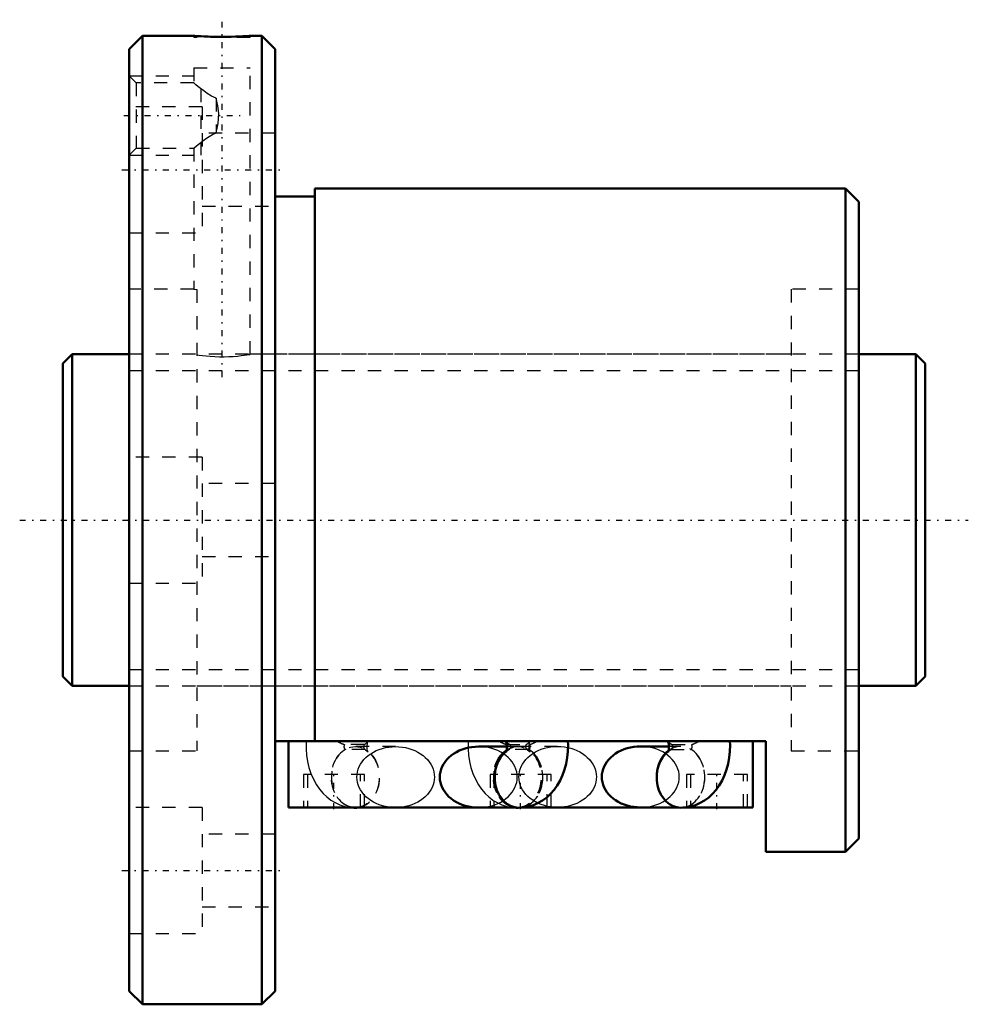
# Model space of a CAD drawing. Header units: millimetres. Extents: x -3.2 to 68.2, y -36.5 to 37.7.
import ezdxf

# ---------------------------------------------------------------- set-up
doc = ezdxf.new("R2010")
doc.units = ezdxf.units.MM
doc.linetypes.add('Center', pattern=[1.5, 0.45, -0.5, 0.05, -0.5])
doc.linetypes.add('Dashed', pattern=[2, 1, -1])
for name, color, linetype, lineweight in [('2d ConnectionPoints', 7, 'Continuous', 50), ('AM_0', 7, 'Continuous', 50), ('AM_5', 3, 'Continuous', 25), ('AM_7', 7, 'Center', 25), ('AM_9', 6, 'Dashed', 25)]:
    doc.layers.add(name, color=color, linetype=linetype, lineweight=lineweight)

# ---------------------------------------------------------------- blocks, each defined once
blk = doc.blocks.new('1_BIF2505V_5RR_Nut_0_in_BIF2505V_5RRG0_65LC0_000_4')
at = {"layer": 'AM_0'}
for p, q in [((6, 36.5), (5, 35.5)), ((9.875, 36.5), (6, 36.5)), ((6, 36.5), (6, -36.5)), ((15, 36.5), (14.118, 36.5)), ((15, 36.5), (15, -36.5)), ((16, 35.5), (15, 36.5)), ((5, 35.5), (5, -35.5)), ((16, 35.5), (16, -35.5)), ((59, 25), (19, 25)), ((19, 25), (19, -16.67)), ((59, 25), (59, -25)), ((60, 24), (59, 25)), ((19, 24.4), (16, 24.4)), ((60, 24), (60, -24)), ((53, -16.67), (16, -16.67)), ((17, -21.67), (17, -16.67)), ((33.481, -17.07), (31.335, -17.07)), ((45.691, -17.06), (43.545, -17.06)), ((52, -21.67), (52, -16.67)), ((53, -25), (53, -16.67)), ((34.198, -21.67), (17, -21.67)), ((21.894, -21.676), (22.053, -21.68)), ((34.104, -21.676), (34.263, -21.68)), ((46.408, -21.67), (34.531, -21.67)), ((43.545, -21.66), (46.338, -21.66)), ((52, -21.67), (46.741, -21.67)), ((59, -25), (60, -24)), ((53, -25), (59, -25)), ((5, -35.5), (6, -36.5)), ((15, -36.5), (16, -35.5)), ((6, -36.5), (15, -36.5))]:
    blk.add_line(p, q, dxfattribs=at)
for points in [[(14.125, 36.5), (14.121, 36.5), (14.069, 36.497), (13.96, 36.491), (13.792, 36.482), (13.579, 36.472), (13.314, 36.462), (13.02, 36.452), (12.687, 36.445), (12.345, 36.44), (11.983, 36.438), (11.632, 36.44), (11.281, 36.445), (10.961, 36.453), (10.661, 36.463), (10.406, 36.473), (10.19, 36.483), (10.031, 36.491), (9.924, 36.497), (9.875, 36.5)], [(31.335, -17.07), (31.081, -17.079), (30.828, -17.105), (30.58, -17.148), (30.337, -17.209), (30.102, -17.285), (29.876, -17.378), (29.661, -17.486), (29.459, -17.608), (29.271, -17.744), (29.099, -17.892), (28.944, -18.051), (28.807, -18.22), (28.69, -18.398), (28.592, -18.583), (28.516, -18.775), (28.461, -18.971), (28.428, -19.17), (28.416, -19.37), (28.428, -19.57), (28.461, -19.769), (28.516, -19.965), (28.592, -20.157), (28.69, -20.342), (28.807, -20.52), (28.944, -20.689), (29.099, -20.848), (29.271, -20.996), (29.459, -21.132), (29.661, -21.254), (29.876, -21.362), (30.102, -21.455), (30.337, -21.531), (30.58, -21.592), (30.828, -21.635), (31.081, -21.661), (31.335, -21.67)], [(33.413, -16.669), (33.429, -16.708), (33.451, -16.786), (33.47, -16.894), (33.482, -17.024), (33.48, -17.161), (33.466, -17.292), (33.444, -17.4), (33.421, -17.473), (33.408, -17.503), (33.407, -17.504)], [(34.367, -21.68), (34.751, -21.657), (35.127, -21.588), (35.489, -21.476), (35.836, -21.323), (36.165, -21.131), (36.475, -20.902), (36.763, -20.637), (37.03, -20.335), (37.271, -19.999), (37.487, -19.63), (37.672, -19.23), (37.825, -18.804), (37.944, -18.36), (38.026, -17.902), (38.072, -17.436), (38.082, -16.966), (38.069, -16.67)], [(43.545, -17.06), (43.291, -17.069), (43.038, -17.095), (42.79, -17.138), (42.547, -17.199), (42.312, -17.275), (42.086, -17.368), (41.871, -17.476), (41.669, -17.598), (41.481, -17.734), (41.309, -17.882), (41.154, -18.041), (41.017, -18.21), (40.9, -18.388), (40.802, -18.573), (40.726, -18.765), (40.671, -18.961), (40.638, -19.16), (40.626, -19.36), (40.638, -19.56), (40.671, -19.759), (40.726, -19.955), (40.802, -20.147), (40.9, -20.332), (41.017, -20.51), (41.154, -20.679), (41.309, -20.838), (41.481, -20.986), (41.669, -21.122), (41.871, -21.244), (42.086, -21.352), (42.312, -21.445), (42.547, -21.521), (42.79, -21.582), (43.038, -21.625), (43.291, -21.651), (43.545, -21.66)], [(45.623, -16.669), (45.639, -16.708), (45.661, -16.786), (45.68, -16.894), (45.692, -17.024), (45.69, -17.161), (45.676, -17.292), (45.654, -17.4), (45.631, -17.473), (45.618, -17.503), (45.617, -17.504)], [(46.577, -21.68), (46.961, -21.657), (47.337, -21.588), (47.699, -21.476), (48.046, -21.323), (48.375, -21.131), (48.685, -20.902), (48.973, -20.637), (49.24, -20.335), (49.481, -19.999), (49.697, -19.63), (49.882, -19.23), (50.035, -18.804), (50.154, -18.36), (50.236, -17.902), (50.282, -17.436), (50.292, -16.966), (50.279, -16.67)]]:
    blk.add_lwpolyline(points, dxfattribs=at)
for centre, major_axis, start_param, end_param in [((34.367, -19.38), (0, 2.3), 0.544071, 3.142405), ((34.367, -19.37), (0, -2.3), 3.674308, 4.714563), ((46.577, -19.38), (0, 2.3), 0.543887, 3.142411), ((46.577, -19.36), (0, -2.3), 3.672658, 4.716737), ((22.053, -19.38), (0, -2.3), 6.189901, 6.37647), ((34.263, -19.38), (0, -2.3), 6.189901, 6.311667)]:
    blk.add_ellipse(centre, major_axis=major_axis, ratio=0.788011, start_param=start_param, end_param=end_param, dxfattribs=at)
at = {"layer": 'AM_5', "linetype": 'Dashed'}
for p, q in [((5, 33.5), (9.875, 33.5)), ((10.44, 27.5), (10.44, 33.5)), ((5, 27.5), (9.875, 27.5))]:
    blk.add_line(p, q, dxfattribs=at)
at = {"layer": 'AM_7'}
for p, q in [((12, 10.775), (12, 37.725)), ((4.602, 30.5), (13.368, 30.5)), ((4.45, 26.414), (16.55, 26.414)), ((20.44, -21.795), (20.44, -19.045)), ((34.5, -21.795), (34.5, -19.045)), ((49.3, -21.795), (49.3, -19.045)), ((4.45, -26.414), (16.55, -26.414))]:
    blk.add_line(p, q, dxfattribs=at)
at = {"layer": 'AM_9'}
for p, q in [((9.875, 36.5), (9.875, 36.39)), ((14.125, 36.39), (9.875, 36.39)), ((14.125, 36.39), (14.125, 36.5)), ((5.541, 32.958), (5, 33.5)), ((9.875, 34.09), (14.125, 34.09)), ((9.875, 34.09), (9.875, 32.957)), ((14.125, 12.5), (14.125, 34.09)), ((9.876, 32.958), (5.541, 32.958)), ((5.541, 32.958), (5.541, 28.041)), ((11.55, 31.816), (11.55, 29.184)), ((10.5, 31.164), (5, 31.164)), ((10.5, 31.164), (10.5, 21.664)), ((16, 29.164), (10.5, 29.164)), ((5, 27.5), (5.541, 28.041)), ((5.541, 28.041), (9.876, 28.041)), ((9.875, 28.043), (9.875, 17.4)), ((10.5, 23.664), (16, 23.664)), ((5, 21.664), (10.5, 21.664)), ((9.88, 17.4), (5, 17.4)), ((9.875, 17.4), (10.1, 17.374)), ((10.1, 17.374), (10.1, -17.4)), ((54.9, 17.4), (54.9, -17.4)), ((60, 17.4), (54.9, 17.4)), ((54.9, 12.5), (14.122, 12.5)), ((10.5, 4.75), (5, 4.75)), ((10.5, 4.75), (10.5, -4.75)), ((16, 2.75), (10.5, 2.75)), ((10.5, -2.75), (16, -2.75)), ((5, -4.75), (10.5, -4.75)), ((10.1, -12.5), (54.9, -12.5)), ((22.713, -16.927), (21.235, -16.927)), ((25.085, -17.07), (22.053, -17.07)), ((33.445, -16.927), (35.185, -16.927)), ((34.367, -17.07), (33.481, -17.07)), ((37.295, -17.06), (34.263, -17.06)), ((46.577, -17.06), (45.691, -17.06)), ((45.917, -16.927), (47.395, -16.927)), ((5, -17.4), (10.1, -17.4)), ((22.793, -17.28), (21.314, -17.28)), ((35.106, -17.28), (33.524, -17.28)), ((45.837, -17.28), (47.316, -17.28)), ((54.9, -17.4), (60, -17.4)), ((22.74, -19.17), (18.14, -19.17)), ((18.14, -19.17), (18.14, -21.67)), ((18.44, -19.17), (18.44, -21.67)), ((22.44, -21.67), (22.44, -19.17)), ((22.74, -21.67), (22.74, -19.17)), ((36.8, -19.17), (32.2, -19.17)), ((32.2, -19.17), (32.2, -21.67)), ((32.5, -19.17), (32.5, -21.67)), ((36.5, -21.67), (36.5, -19.17)), ((36.8, -21.67), (36.8, -19.17)), ((51.6, -19.17), (47, -19.17)), ((47, -19.17), (47, -21.67)), ((47.3, -19.17), (47.3, -21.67)), ((51.3, -21.67), (51.3, -19.17)), ((51.6, -21.67), (51.6, -19.17)), ((10.5, -21.664), (5, -21.664)), ((10.5, -21.664), (10.5, -31.164)), ((34.531, -21.67), (34.198, -21.67)), ((34.263, -21.66), (37.295, -21.66)), ((46.338, -21.66), (46.577, -21.66)), ((46.741, -21.67), (46.408, -21.67)), ((16, -23.664), (10.5, -23.664)), ((10.5, -29.164), (16, -29.164)), ((5, -31.164), (10.5, -31.164))]:
    blk.add_line(p, q, dxfattribs=at)
for points in [[(11.55, 31.816), (11.207, 31.969), (10.89, 32.162), (10.617, 32.355), (10.372, 32.544), (10.189, 32.693), (10.038, 32.82), (9.948, 32.896), (9.892, 32.944), (9.875, 32.958)], [(11.55, 29.184), (11.707, 29.907), (11.748, 30.663), (11.683, 31.241), (11.55, 31.816)], [(9.875, 28.041), (9.875, 28.042), (9.899, 28.062), (10.042, 28.184), (10.195, 28.312), (10.391, 28.471), (10.678, 28.69), (11.019, 28.922), (11.27, 29.064), (11.55, 29.184)], [(10.1, 12.464), (10.284, 12.437), (10.523, 12.406), (10.797, 12.377), (11.114, 12.35), (11.446, 12.331), (11.805, 12.32), (12.155, 12.319), (12.511, 12.329), (12.84, 12.347), (13.155, 12.372), (13.433, 12.401), (13.678, 12.432), (13.871, 12.459), (14.016, 12.482), (14.099, 12.496), (14.125, 12.5)], [(18.351, -16.669), (18.344, -16.788), (18.34, -17.259), (18.372, -17.729), (18.442, -18.196), (18.551, -18.656), (18.698, -19.105), (18.887, -19.539), (19.117, -19.95), (19.356, -20.292), (19.62, -20.599), (19.907, -20.87), (20.214, -21.104), (20.538, -21.299), (20.876, -21.455), (21.263, -21.58), (21.655, -21.655), (21.894, -21.676)], [(25.085, -21.67), (24.83, -21.661), (24.578, -21.635), (24.329, -21.592), (24.087, -21.531), (23.851, -21.455), (23.625, -21.362), (23.411, -21.254), (23.209, -21.132), (23.021, -20.996), (22.849, -20.848), (22.694, -20.689), (22.557, -20.52), (22.44, -20.342), (22.342, -20.157), (22.266, -19.965), (22.21, -19.769), (22.177, -19.57), (22.166, -19.37), (22.177, -19.17), (22.21, -18.971), (22.266, -18.775), (22.342, -18.583), (22.44, -18.398), (22.557, -18.22), (22.694, -18.051), (22.849, -17.892), (23.021, -17.744), (23.209, -17.608), (23.411, -17.486), (23.625, -17.378), (23.851, -17.285), (24.087, -17.209), (24.329, -17.148), (24.578, -17.105), (24.83, -17.079), (25.085, -17.07)], [(22.937, -17.07), (22.94, -16.999), (22.954, -16.868), (22.976, -16.76), (22.999, -16.687), (23.008, -16.666)], [(23.013, -17.504), (23.008, -17.495), (22.991, -17.452), (22.969, -17.374), (22.95, -17.266), (22.938, -17.136), (22.937, -17.07)], [(25.085, -17.07), (25.339, -17.079), (25.592, -17.105), (25.84, -17.148), (26.083, -17.209), (26.318, -17.285), (26.544, -17.378), (26.759, -17.486), (26.961, -17.608), (27.149, -17.744), (27.321, -17.892), (27.476, -18.051), (27.613, -18.22), (27.73, -18.398), (27.828, -18.583), (27.904, -18.775), (27.959, -18.971), (27.992, -19.17), (28.004, -19.37), (27.992, -19.57), (27.959, -19.769), (27.904, -19.965), (27.828, -20.157), (27.73, -20.342), (27.613, -20.52), (27.476, -20.689), (27.321, -20.848), (27.149, -20.996), (26.961, -21.132), (26.759, -21.254), (26.544, -21.362), (26.318, -21.455), (26.083, -21.531), (25.84, -21.592), (25.592, -21.635), (25.339, -21.661), (25.085, -21.67)], [(30.561, -16.669), (30.554, -16.788), (30.55, -17.259), (30.582, -17.729), (30.652, -18.196), (30.761, -18.656), (30.908, -19.105), (31.097, -19.539), (31.327, -19.95), (31.566, -20.292), (31.83, -20.599), (32.117, -20.87), (32.424, -21.104), (32.497, -21.152)], [(31.335, -21.67), (31.59, -21.661), (31.842, -21.635), (32.091, -21.592), (32.333, -21.531), (32.569, -21.455), (32.795, -21.362), (33.009, -21.254), (33.211, -21.132), (33.399, -20.996), (33.571, -20.848), (33.726, -20.689), (33.863, -20.52), (33.98, -20.342), (34.078, -20.157), (34.154, -19.965), (34.21, -19.769), (34.243, -19.57), (34.254, -19.37), (34.243, -19.17), (34.21, -18.971), (34.154, -18.775), (34.078, -18.583), (33.98, -18.398), (33.863, -18.22), (33.726, -18.051), (33.571, -17.892), (33.399, -17.744), (33.211, -17.608), (33.009, -17.486), (32.795, -17.378), (32.569, -17.285), (32.333, -17.209), (32.091, -17.148), (31.842, -17.105), (31.59, -17.079), (31.335, -17.07)], [(37.295, -21.66), (37.04, -21.651), (36.788, -21.625), (36.539, -21.582), (36.297, -21.521), (36.061, -21.445), (35.835, -21.352), (35.621, -21.244), (35.419, -21.122), (35.231, -20.986), (35.059, -20.838), (34.904, -20.679), (34.767, -20.51), (34.65, -20.332), (34.552, -20.147), (34.476, -19.955), (34.42, -19.759), (34.387, -19.56), (34.376, -19.36), (34.387, -19.16), (34.42, -18.961), (34.476, -18.765), (34.552, -18.573), (34.65, -18.388), (34.767, -18.21), (34.904, -18.041), (35.059, -17.882), (35.231, -17.734), (35.419, -17.598), (35.621, -17.476), (35.835, -17.368), (36.061, -17.275), (36.297, -17.199), (36.539, -17.138), (36.788, -17.095), (37.04, -17.069), (37.295, -17.06)], [(35.148, -17.06), (35.15, -16.999), (35.164, -16.868), (35.186, -16.76), (35.209, -16.687), (35.218, -16.666)], [(35.172, -17.338), (35.16, -17.266), (35.148, -17.136), (35.148, -17.06)], [(37.295, -17.06), (37.549, -17.069), (37.802, -17.095), (38.05, -17.138), (38.293, -17.199), (38.528, -17.275), (38.754, -17.368), (38.969, -17.476), (39.171, -17.598), (39.359, -17.734), (39.531, -17.882), (39.686, -18.041), (39.823, -18.21), (39.94, -18.388), (40.038, -18.573), (40.114, -18.765), (40.169, -18.961), (40.202, -19.16), (40.214, -19.36)], [(46.464, -19.36), (46.453, -19.16), (46.42, -18.961), (46.364, -18.765), (46.288, -18.573), (46.19, -18.388), (46.073, -18.21), (45.936, -18.041), (45.781, -17.882), (45.609, -17.734), (45.421, -17.598), (45.219, -17.476), (45.005, -17.368), (44.779, -17.275), (44.543, -17.199), (44.301, -17.138), (44.052, -17.095), (43.8, -17.069), (43.545, -17.06)], [(22.752, -17.269), (22.826, -17.318), (22.932, -17.407), (22.99, -17.471), (23.012, -17.502), (23.013, -17.504)], [(33.407, -17.504), (33.416, -17.49), (33.459, -17.437), (33.548, -17.353), (33.669, -17.268)], [(34.962, -17.269), (35.036, -17.318), (35.142, -17.407), (35.2, -17.471), (35.222, -17.502), (35.223, -17.504)], [(35.223, -17.504), (35.218, -17.495), (35.201, -17.452), (35.179, -17.374), (35.172, -17.338)], [(45.617, -17.504), (45.626, -17.49), (45.669, -17.437), (45.758, -17.353), (45.879, -17.268)], [(40.214, -19.36), (40.202, -19.56), (40.169, -19.759), (40.114, -19.955), (40.038, -20.147), (39.94, -20.332), (39.823, -20.51), (39.686, -20.679), (39.531, -20.838), (39.359, -20.986), (39.171, -21.122), (38.969, -21.244), (38.754, -21.352), (38.528, -21.445), (38.293, -21.521), (38.05, -21.582), (37.802, -21.625), (37.549, -21.651), (37.295, -21.66)], [(43.545, -21.66), (43.8, -21.651), (44.052, -21.625), (44.301, -21.582), (44.543, -21.521), (44.779, -21.445), (45.005, -21.352), (45.219, -21.244), (45.421, -21.122), (45.609, -20.986), (45.781, -20.838), (45.936, -20.679), (46.073, -20.51), (46.19, -20.332), (46.288, -20.147), (46.364, -19.955), (46.42, -19.759), (46.453, -19.56), (46.464, -19.36)], [(32.497, -21.152), (32.748, -21.299), (33.086, -21.455), (33.473, -21.58), (33.865, -21.655), (34.104, -21.676)]]:
    blk.add_lwpolyline(points, dxfattribs=at)
for centre in [(22.053, -19.37), (34.263, -19.36)]:
    blk.add_ellipse(centre, major_axis=(0, -2.3), ratio=0.788011, dxfattribs=at)
for centre, major_axis, ratio, start_param, end_param in [((21.143, -15.318), (-1.854, 1.361), 0.603651, 1.756964, 2.033033), ((21.314, -17.08), (0, 0.2), 0.615661, 0.698132, 3.141593), ((22.793, -17.08), (0, 0.2), 0.615661, 0.698132, 3.141593), ((21.143, -15.318), (-1.854, 1.361), 0.603651, 2.873256, 3.149325), ((34.367, -19.37), (0, -2.3), 0.788011, 4.714563, 9.957493), ((33.353, -15.318), (-1.854, 1.361), 0.603651, 1.756964, 2.033033), ((33.524, -17.08), (0, 0.2), 0.615661, 0.698132, 3.141593), ((35.277, -15.318), (-1.854, -1.361), 0.603651, 6.275453, 6.551522), ((33.627, -17.08), (0, -0.2), 0.615661, 6.283185, 8.726646), ((35.003, -17.08), (0, 0.2), 0.615661, 0.698132, 3.141593), ((33.353, -15.318), (-1.854, 1.361), 0.603651, 2.873256, 3.149325), ((35.106, -17.08), (0, -0.2), 0.615661, 0, 2.443461), ((35.277, -15.318), (-1.854, -1.361), 0.603651, 1.10856, 1.384629), ((46.577, -19.36), (0, -2.3), 0.788011, 4.716737, 9.955843), ((47.487, -15.318), (-1.854, -1.361), 0.603651, 6.275453, 6.551522), ((45.837, -17.08), (0, -0.2), 0.615661, 0, 2.443461), ((47.316, -17.08), (0, -0.2), 0.615661, 0, 2.443461), ((47.487, -15.318), (-1.854, -1.361), 0.603651, 1.10856, 1.384629), ((22.053, -19.38), (0, -2.3), 0.788011, 3.561704, 6.189901), ((22.053, -19.38), (0, -2.3), 0.788011, 0.093284, 2.721481), ((34.263, -19.38), (0, -2.3), 0.788011, 3.561704, 6.189901), ((34.367, -19.38), (0, 2.3), 0.788011, 0.420111, 0.544071), ((34.263, -19.38), (0, -2.3), 0.788011, 0.028482, 2.721481), ((34.367, -19.38), (0, 2.3), 0.788011, 3.142405, 5.863074), ((46.577, -19.38), (0, 2.3), 0.788011, 0.420111, 0.543887), ((46.577, -19.38), (0, 2.3), 0.788011, 3.142411, 5.863074)]:
    blk.add_ellipse(centre, major_axis=major_axis, ratio=ratio, start_param=start_param, end_param=end_param, dxfattribs=at)
blk = doc.blocks.new('2_BIF2505V_5RR000_Shaft_0_in_BIF2505V_5RRG0_65LC0_000_4')
at = {"layer": 'AM_0'}
for p, q in [((0.7, 12.5), (0, 11.8)), ((5, 12.5), (0.7, 12.5)), ((0.7, 12.5), (0.7, -12.5)), ((64.3, 12.5), (60, 12.5)), ((64.3, 12.5), (64.3, -12.5)), ((65, 11.8), (64.3, 12.5)), ((0, 11.8), (0, -11.8)), ((65, 11.8), (65, -11.8)), ((0, -11.8), (0.7, -12.5)), ((64.3, -12.5), (65, -11.8)), ((0.7, -12.5), (5, -12.5)), ((60, -12.5), (64.3, -12.5))]:
    blk.add_line(p, q, dxfattribs=at)
at = {"layer": 'AM_5', "linetype": 'Dashed'}
for p, q in [((5, 11.273), (60, 11.273)), ((5, -11.273), (60, -11.273))]:
    blk.add_line(p, q, dxfattribs=at)
at = {"layer": 'AM_7'}
blk.add_line((-3.25, 0), (68.25, 0), dxfattribs=at)
at = {"layer": 'AM_9'}
for p, q in [((60, 12.5), (5, 12.5)), ((5, -12.5), (60, -12.5))]:
    blk.add_line(p, q, dxfattribs=at)

msp = doc.modelspace()

# ---------------------------------------------------------------- linework, layer by layer
at = {"layer": '2d ConnectionPoints'}
for p in [(0, 0), (5, 0)]:
    msp.add_point(p, dxfattribs=at)

# ---------------------------------------------------------------- block references
for name in ['1_BIF2505V_5RR_Nut_0_in_BIF2505V_5RRG0_65LC0_000_4', '2_BIF2505V_5RR000_Shaft_0_in_BIF2505V_5RRG0_65LC0_000_4']:
    msp.add_blockref(name, (0, 0))

doc.saveas('drawing.dxf')
